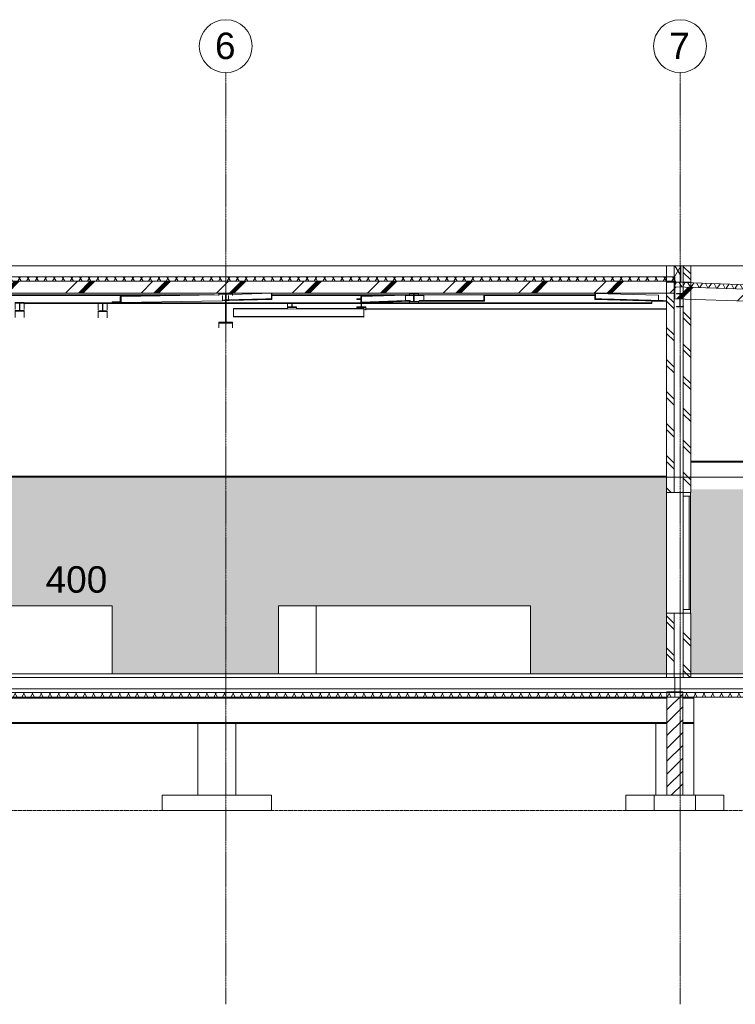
# Model space of a CAD drawing. Header units: millimetres. Extents: x 37681 to 219932, y -4585 to 8657.
# Tile 52 of 53: x 204824 to 214299, y -4376 to 8657. Entities that reach past the tile are written whole.
import ezdxf

# ---------------------------------------------------------------- set-up
doc = ezdxf.new("R2010")
doc.units = ezdxf.units.MM
doc.linetypes.add('ARC Grid Line', pattern=[22.225, 12.7, -3.175, 3.175, -3.175])
doc.linetypes.add('ARC Level Line', pattern=[32, 6, -5, 16, -5])
for name, color, linetype, lineweight in [('A--A23__Vloeren', 8, 'Continuous', 15), ('A--A2__Ruwbouw', 8, 'Continuous', 15), ('A--AR9__AlgVoorz', 1, 'Continuous', 9), ('A--L$01A__Algemeen', 7, 'Continuous', 9), ('A--L$07A__Stramien', 1, 'Continuous', 13), ('A--L21__Buitenwanden', 3, 'Continuous', 9), ('A--L22__Binnenwanden', 2, 'Continuous', 9), ('A--L23__Vloeren', 3, 'Continuous', 9), ('A--L28__Hoofddraagconstructies', 3, 'Continuous', 9), ('A--L3__Afbouw', 2, 'Continuous', 9), ('A--L45__Plafondafwerkingen', 1, 'Continuous', 9), ('A--L74__VasteSanitaireVoorz', 1, 'Continuous', 9), ('A--L82__LosseGebruikersInvent', 1, 'Continuous', 9), ('A--LR9__AlgVoorz', 7, 'Continuous', 9), ('A--T$07A__Stramien', 1, 'Continuous', 13), ('A--TR9__AlgVoorz', 1, 'Continuous', 13)]:
    doc.layers.add(name, color=color, linetype=linetype, lineweight=lineweight)
doc.styles.add('Arial_1', font='arial.ttf', dxfattribs={"height": 350})
pattern_1 = [(60, (198527.54, 2133.56), (-86.60254, 50), []), (120, (198527.54, 2133.56), (-86.60254, -50), [])]
pattern_2 = [(135, (213708.33, 2566), (-212.132, -212.132), []), (135, (211508.33, 2566), (-212.132, -212.132), [])]
pattern_3 = [(45, (198527.54, 2133.56), (-500, 500), []), (45, (198697.54, 2133.56), (-500, 500), []), (45, (198707.54, 2133.56), (-500, 500), []), (45, (198717.54, 2133.56), (-500, 500), []), (45, (198727.54, 2133.56), (-500, 500), []), (45, (198737.54, 2133.56), (-500, 500), []), (45, (198747.54, 2133.56), (-500, 500), []), (45, (198757.54, 2133.56), (-500, 500), [])]
pattern_4 = [(45, (37392.47, 2133.56), (-251.447, 251.447), []), (45, (37392.47, 2514.56), (-251.447, 251.447), [])]
pattern_5 = [(135, (213708.33, 5291), (-212.13, -212.13), []), (135, (211508.33, 5291), (-212.13, -212.13), [])]

# ---------------------------------------------------------------- blocks, each defined once
blk = doc.blocks.new('32_WI_WB_fixed glass - Ontwerpraam-2250316-D')
at = {"layer": 'A--L3__Afbouw'}
for p, q in [((52473, 2400), (52473, 2350)), ((52573, 2400), (52473, 2400)), ((52473, 2350), (52573, 2350)), ((52473, 2350), (52473, 850)), ((52573, 2350), (52552, 2350)), ((52552, 2350), (52552, 850)), ((52573, 2350), (52573, 2400)), ((52573, 850), (52573, 2350)), ((52473, 850), (52473, 800)), ((52573, 850), (52473, 850)), ((52473, 800), (52573, 800)), ((52552, 850), (52573, 850)), ((52573, 800), (52573, 850))]:
    blk.add_line(p, q, dxfattribs=at)
blk = doc.blocks.new('28-11_ARC_staal_balk_IPE - IPE180-1747079-D')
at = {"layer": 'A--L28__Hoofddraagconstructies'}
for p, q in [((52478, 5034), (52387, 5034)), ((52387, 5034), (52387, 5026)), ((52387, 5026), (52430, 5026)), ((52430, 5026), (52430, 4862)), ((52435, 4862), (52435, 5026)), ((52435, 5026), (52478, 5026)), ((52478, 5026), (52478, 5034)), ((52430, 4862), (52387, 4862)), ((52387, 4862), (52387, 4854)), ((52387, 4854), (52478, 4854)), ((52478, 4862), (52435, 4862)), ((52478, 4854), (52478, 4862))]:
    blk.add_line(p, q, dxfattribs=at)
blk = doc.blocks.new('28-11_ARC_staal_balk_IPE - IPE400-2063343-D')
at = {"layer": 'A--L28__Hoofddraagconstructies'}
h = blk.add_hatch(dxfattribs=at)
h.set_pattern_fill('FP_38', color=256, style=0, pattern_type=2)
h.set_pattern_definition(pattern_4)
h.paths.add_polyline_path([(46327, 4638), (46507, 4638), (46507, 4651), (46422, 4651), (46422, 5024), (46507, 5024), (46507, 5037), (46327, 5037), (46327, 5024), (46413, 5024), (46413, 4651), (46327, 4651)])
for p, q in [((46507, 5038), (46327, 5038)), ((46327, 5038), (46327, 5024)), ((46327, 5024), (46413, 5024)), ((46327, 5006), (46327, 5024)), ((46413, 5024), (46413, 4651)), ((46422, 4651), (46422, 5024)), ((46422, 5024), (46507, 5024)), ((46507, 5024), (46507, 5038)), ((46507, 5006), (46507, 5024)), ((46413, 4651), (46327, 4651)), ((46327, 4651), (46327, 4638)), ((46327, 4638), (46507, 4638)), ((46327, 4577), (46327, 4638)), ((46507, 4651), (46422, 4651)), ((46507, 4638), (46507, 4651)), ((46507, 4577), (46507, 4638))]:
    blk.add_line(p, q, dxfattribs=at)
blk = doc.blocks.new('28_SFO_staal_balk_HEA - HEA 120-2691583-D')
at = {"layer": 'A--L28__Hoofddraagconstructies'}
for p, q in [((40507, 5014), (46171, 5013)), ((41817, 5006), (45663, 5005)), ((47029, 5013), (48848, 5013)), ((47029, 5005), (48605, 5005)), ((48795, 5005), (48905, 5005)), ((48910, 5005), (49041, 5005)), ((48968, 5013), (49041, 5013)), ((49843, 5013), (51304, 5013)), ((49843, 5005), (51304, 5005)), ((43748, 4907), (46413, 4907)), ((43748, 4899), (44728, 4899)), ((44848, 4899), (46413, 4899)), ((46422, 4907), (48210, 4907)), ((46422, 4899), (48210, 4899)), ((48215, 4907), (48848, 4907)), ((48215, 4899), (52060, 4899)), ((48968, 4907), (52060, 4907)), ((52060, 4933), (52060, 4907)), ((52060, 4907), (52060, 4899))]:
    blk.add_line(p, q, dxfattribs=at)
blk = doc.blocks.new('28_SFO_staal_balk_HEA - HEA 120-2076416-D')
at = {"layer": 'A--L28__Hoofddraagconstructies'}
for p, q in [((48848, 5033), (48848, 5025)), ((48968, 5033), (48848, 5033)), ((48848, 5025), (48905, 5025)), ((48848, 5006), (48848, 5025)), ((48905, 5006), (48848, 5006)), ((48905, 5025), (48905, 4927)), ((48910, 4927), (48910, 5025)), ((48910, 5025), (48968, 5025)), ((48968, 5006), (48910, 5006)), ((48968, 5025), (48968, 5033)), ((48968, 5025), (48968, 5006)), ((48905, 4927), (48848, 4927)), ((48848, 4927), (48848, 4919)), ((48848, 4919), (48968, 4919)), ((48848, 4919), (48848, 4900)), ((48968, 4900), (48848, 4900)), ((48968, 4927), (48910, 4927)), ((48968, 4919), (48968, 4927)), ((48968, 4919), (48968, 4900))]:
    blk.add_line(p, q, dxfattribs=at)
blk = doc.blocks.new('28-11_ARC_staal_balk_L - L80x8-2691587-D')
at = {"layer": 'A--L28__Hoofddraagconstructies'}
for p, q in [((45020, 4995), (46327, 5016)), ((45032, 4995), (45020, 4995)), ((45020, 4995), (45020, 4923)), ((45032, 4995), (46327, 5016)), ((45032, 4915), (45032, 4995)), ((46373, 5005), (46373, 4936)), ((44915, 4922), (45020, 4924)), ((45020, 4923), (44915, 4922)), ((44915, 4922), (44915, 4914)), ((44915, 4914), (45032, 4915)), ((46373, 4936), (45032, 4915))]:
    blk.add_line(p, q, dxfattribs=at)
blk = doc.blocks.new('28-11_ARC_staal_balk_L - L80x8-2063677-D')
at = {"layer": 'A--L28__Hoofddraagconstructies'}
for p, q in [((46136, 5013), (46261, 5015)), ((46267, 5015), (46261, 5015)), ((43896, 4899), (43759, 4897)), ((43871, 4898), (43953, 4899))]:
    blk.add_line(p, q, dxfattribs=at)
blk = doc.blocks.new('28-11_ARC_staal_balk_L - L80x8-2063039-D')
at = {"layer": 'A--L28__Hoofddraagconstructies'}
h = blk.add_hatch(dxfattribs=at)
h.set_pattern_fill('FP_38', color=256, style=0, pattern_type=2)
h.set_pattern_definition(pattern_4)
h.paths.add_polyline_path([(48207, 4911), (48294, 4911), (48294, 4919), (48216, 4919), (48216, 4991), (48207, 4991), (48207, 4919)])
for p, q in [((48787, 5012), (48207, 4991)), ((48216, 4991), (48207, 4991)), ((48207, 4991), (48207, 4911)), ((48795, 5012), (48216, 4991)), ((48216, 4919), (48216, 4991)), ((48787, 5012), (48795, 5012)), ((48795, 5012), (48795, 4940)), ((48207, 4911), (48294, 4911)), ((48795, 4940), (48216, 4919)), ((48294, 4919), (48216, 4919)), ((48861, 4940), (48294, 4919)), ((48861, 4932), (48294, 4911)), ((48294, 4911), (48294, 4919)), ((48795, 4940), (48861, 4940)), ((48861, 4940), (48861, 4932))]:
    blk.add_line(p, q, dxfattribs=at)
blk = doc.blocks.new('28-11_ARC_staal_balk_L - L80x8-2062124-D')
at = {"layer": 'A--L28__Hoofddraagconstructies'}
h = blk.add_hatch(dxfattribs=at)
h.set_pattern_fill('FP_38', color=256, style=0, pattern_type=2)
h.set_pattern_definition(pattern_4)
h.paths.add_polyline_path([(49843, 4933), (49843, 5013), (49834, 5013), (49834, 4941), (49751, 4941), (49751, 4933), (49834, 4933)])
for p, q in [((49041, 4941), (49041, 5013)), ((49834, 5013), (49041, 5013)), ((49843, 5013), (49834, 5013)), ((49834, 5013), (49834, 4941)), ((49843, 4933), (49843, 5013)), ((48979, 4933), (48979, 4941)), ((49751, 4941), (48979, 4941)), ((49751, 4933), (48979, 4933)), ((49834, 4941), (49751, 4941)), ((49751, 4941), (49751, 4933)), ((49751, 4933), (49843, 4933))]:
    blk.add_line(p, q, dxfattribs=at)
blk = doc.blocks.new('28-11_ARC_staal_balk_L - L80x8-2076419-D')
at = {"layer": 'A--L28__Hoofddraagconstructies'}
for p, q in [((46942, 4962), (46422, 4947)), ((46942, 4954), (46422, 4939)), ((46454, 4948), (46454, 5004)), ((46461, 4938), (47029, 4955)), ((47021, 5035), (46507, 5020)), ((47021, 4963), (46942, 4962)), ((46942, 4962), (46942, 4954)), ((46942, 4954), (47029, 4955)), ((47029, 5035), (47021, 5035)), ((47021, 5035), (47021, 4963)), ((47029, 4955), (47029, 5035)), ((46413, 4947), (46388, 4946)), ((46388, 4938), (46388, 4946)), ((46413, 4939), (46388, 4938)), ((46413, 4938), (46388, 4938)), ((46461, 4938), (46422, 4938))]:
    blk.add_line(p, q, dxfattribs=at)
blk = doc.blocks.new('28-11_ARC_staal_balk_L - L80x8-2076420-D')
at = {"layer": 'A--L28__Hoofddraagconstructies'}
h = blk.add_hatch(dxfattribs=at)
h.set_pattern_fill('FP_38', color=256, style=0, pattern_type=2)
h.set_pattern_definition(pattern_4)
h.paths.add_polyline_path([(51396, 4952), (51396, 4960), (51313, 4960), (51313, 5033), (51304, 5033), (51304, 4953), (51313, 4952)])
for p, q in [((51313, 5033), (51304, 5033)), ((51304, 5033), (51304, 4953)), ((51313, 4960), (51313, 5033)), ((52148, 5012), (51313, 5033)), ((51396, 4960), (51313, 4960)), ((51396, 4952), (51396, 4960)), ((52211, 4940), (51396, 4960)), ((52148, 5012), (52148, 4942)), ((51304, 4953), (51396, 4952)), ((51304, 4953), (52141, 4932)), ((52210, 4932), (51396, 4952)), ((52210, 4932), (52141, 4932)), ((52211, 4940), (52210, 4932))]:
    blk.add_line(p, q, dxfattribs=at)
blk = doc.blocks.new('28_SFO_staal_balk_HEA - HEA 120-1799947-D')
at = {"layer": 'A--L28__Hoofddraagconstructies'}
for p, q in [((47233, 4855), (47233, 4899)), ((52253, 4823), (48245, 4823)), ((52253, 4831), (48273, 4831)), ((52060, 4929), (52253, 4929)), ((52253, 4937), (52210, 4937))]:
    blk.add_line(p, q, dxfattribs=at)
blk = doc.blocks.new('28_SFO_staal_balk_HEA - HEA 120-2055809-D')
at = {"layer": 'A--L28__Hoofddraagconstructies'}
for p, q in [((48207, 4962), (48153, 4962)), ((48153, 4962), (48153, 4954)), ((48153, 4954), (48207, 4954)), ((48153, 4953), (48153, 4954)), ((48210, 4856), (48153, 4856)), ((48153, 4856), (48153, 4848)), ((48153, 4848), (48273, 4848)), ((48153, 4833), (48153, 4848)), ((48210, 4911), (48210, 4856)), ((48215, 4856), (48215, 4911)), ((48273, 4856), (48215, 4856)), ((48273, 4848), (48273, 4856)), ((48273, 4810), (48273, 4848))]:
    blk.add_line(p, q, dxfattribs=at)
blk = doc.blocks.new('28_SFO_staal_balk_HEA - HEA 120-2064210-D')
at = {"layer": 'A--L28__Hoofddraagconstructies'}
for p, q in [((47290, 4855), (47233, 4855)), ((47233, 4855), (47233, 4847)), ((47233, 4847), (47353, 4847)), ((47233, 4833), (47233, 4847)), ((47290, 4899), (47290, 4855)), ((47295, 4855), (47295, 4899)), ((47353, 4855), (47295, 4855)), ((47353, 4847), (47353, 4855)), ((47353, 4833), (47353, 4847))]:
    blk.add_line(p, q, dxfattribs=at)
blk = doc.blocks.new('28_SFO_staal_balk_HEA - HEA 120-2055881-D')
at = {"layer": 'A--L28__Hoofddraagconstructies'}
for p, q in [((43628, 4913), (43628, 4905)), ((43748, 4913), (43628, 4913)), ((43628, 4905), (43686, 4905)), ((43628, 4819), (43628, 4905)), ((43686, 4905), (43686, 4807)), ((43691, 4807), (43691, 4905)), ((43691, 4905), (43748, 4905)), ((43748, 4905), (43748, 4913)), ((43748, 4905), (43748, 4819)), ((43686, 4807), (43628, 4807)), ((43628, 4807), (43628, 4799)), ((43628, 4799), (43748, 4799)), ((43628, 4799), (43628, 4713)), ((43748, 4807), (43691, 4807)), ((43748, 4799), (43748, 4807)), ((43748, 4799), (43748, 4713))]:
    blk.add_line(p, q, dxfattribs=at)
blk = doc.blocks.new('28_SFO_staal_balk_HEA - HEA 120-2055882-D')
at = {"layer": 'A--L28__Hoofddraagconstructies'}
for p, q in [((44728, 4907), (44728, 4899)), ((44848, 4907), (44728, 4907)), ((44728, 4899), (44786, 4899)), ((44728, 4817), (44728, 4899)), ((44786, 4899), (44786, 4801)), ((44791, 4801), (44791, 4899)), ((44791, 4899), (44848, 4899)), ((44848, 4899), (44848, 4907)), ((44848, 4899), (44848, 4817)), ((44786, 4801), (44728, 4801)), ((44728, 4801), (44728, 4793)), ((44728, 4793), (44848, 4793)), ((44728, 4793), (44728, 4711)), ((44848, 4801), (44791, 4801)), ((44848, 4793), (44848, 4801)), ((44848, 4793), (44848, 4711))]:
    blk.add_line(p, q, dxfattribs=at)
blk = doc.blocks.new('28_SF_precast concrete beam - 350x500-1791081-D')
at = {"layer": 'A--L28__Hoofddraagconstructies'}
for p, q in [((52258, -325), (37988, -325)), ((52613, -325), (52468, -325)), ((52613, -310), (52613, -325)), ((52613, -325), (52613, -645)), ((22334, -645), (52258, -645)), ((52468, -645), (52613, -645)), ((52613, -645), (52613, -660)), ((46049, -660), (40549, -660)), ((52113, -660), (46549, -660))]:
    blk.add_line(p, q, dxfattribs=at)
blk = doc.blocks.new('28_SFO_staal_balk_HEA - HEA 120-2063680-D')
at = {"layer": 'A--L28__Hoofddraagconstructies'}
for p, q in [((46520, 4828), (46520, 4836)), ((47233, 4835), (46520, 4836)), ((46520, 4730), (46520, 4828)), ((46520, 4828), (48245, 4825)), ((48245, 4833), (47353, 4835)), ((48245, 4833), (48245, 4825)), ((48245, 4825), (48245, 4727)), ((46520, 4722), (46520, 4730)), ((48245, 4727), (46520, 4730)), ((48244, 4719), (46520, 4722)), ((48245, 4727), (48244, 4719))]:
    blk.add_line(p, q, dxfattribs=at)
blk = doc.blocks.new('73_FU_Keukentop - Type 1-2249826-D')
at = {"layer": 'A--L82__LosseGebruikersInvent'}
for p, q in [((43114, 900), (44914, 900)), ((43114, 0), (43114, 900)), ((44914, 900), (44914, 0)), ((44914, 0), (43114, 0))]:
    blk.add_line(p, q, dxfattribs=at)
blk = doc.blocks.new('73_FU_Keukentop - Type 1-2249971-D')
at = {"layer": 'A--L82__LosseGebruikersInvent'}
for p, q in [((47614, 900), (50453, 900)), ((47614, 0), (47614, 900)), ((50453, 0), (50453, 900))]:
    blk.add_line(p, q, dxfattribs=at)
blk = doc.blocks.new('73_FU_Keukentop - Type 1-2250216-D')
at = {"layer": 'A--L82__LosseGebruikersInvent'}
for p, q in [((47114, 900), (47614, 900)), ((47114, 0), (47114, 900))]:
    blk.add_line(p, q, dxfattribs=at)
blk = doc.blocks.new('52_PF_FB_Gutter channel - 500mm_W_ x 600mm_L_ x 60mm_H_ x 160mm_Dia_ 2-V11-D')
at = {"layer": 'A--L74__VasteSanitaireVoorz'}
for p, q in [((41917, 0), (42517, 0)), ((42517, 0), (41917, 0))]:
    blk.add_line(p, q, dxfattribs=at)
blk = doc.blocks.new('Grid - 3_5mm-18301-D')
at = {"layer": 'A--T$07A__Stramien'}
blk.add_circle((22402, 8307), 350, dxfattribs=at)

msp = doc.modelspace()

# ---------------------------------------------------------------- hatches: boundary and pattern name
at = {"layer": 'A--A23__Vloeren', "lineweight": 9}
h = msp.add_hatch(dxfattribs=at)
h.set_pattern_fill('FP_33', color=256, angle=150, style=0, pattern_type=2)
h.set_pattern_definition(pattern_1)
h.paths.add_polyline_path([(212584.3, 5194.7), (213498.3, 5194.7), (213498.3, 5254.7), (183369.3, 5254.7), (183369.3, 5194.7), (207984.6, 5194.7)])
h = msp.add_hatch(dxfattribs=at)
h.set_pattern_fill('FP_36', color=256, style=0, pattern_type=2)
h.set_pattern_definition(pattern_3)
h.paths.add_polyline_path([(198785.3, 5036.6), (213498.3, 5036.6), (213498.3, 5194.7), (183369.3, 5194.7), (183369.3, 5036.6), (196485.5, 5036.6)])
h = msp.add_hatch(dxfattribs=at)
h.set_pattern_fill('FP_37', color=256, angle=150, style=0, pattern_type=2)
h.set_pattern_definition([(58, (198527.54, 2133.56), (-84.8048, 52.9919), []), (118, (198527.54, 2133.56), (-88.29476, -46.94716), [])])
h.paths.add_polyline_path([(217183.9, 4993.3), (217183.9, 5053.3), (213498.3, 5182), (213498.3, 5122), (217067.1, 4997.3)])
h = msp.add_hatch(dxfattribs=at)
h.set_pattern_fill('FP_36', color=256, style=0, pattern_type=2)
h.set_pattern_definition(pattern_3)
h.paths.add_polyline_path([(217183.9, 4835.2), (217183.9, 4993.3), (213498.3, 5122), (213498.3, 4963.9), (217067.1, 4839.2)])
h = msp.add_hatch(dxfattribs=at)
h.set_pattern_fill('FP_33', color=256, angle=150, style=0, pattern_type=2)
h.set_pattern_definition(pattern_1)
h.paths.add_polyline_path([(183372.3, -310), (185316.6, -310), (185316.6, -250), (183372.3, -250)])
h.paths.add_polyline_path([(212916.7, -310), (213498.3, -310), (213498.3, -250), (199144.6, -250.7), (199134.2, -253.9), (199123.1, -253.9), (199123.1, -310), (212584.3, -310)])
h.paths.add_polyline_path([(185476.6, -310), (189453.8, -310), (189453.8, -250), (185476.6, -250)])
h.paths.add_polyline_path([(189613.8, -310), (196750.6, -310), (196749.5, -253.9), (196736.8, -253.9), (196725.1, -250), (189613.8, -250)])
h.paths.add_polyline_path([(198929.1, -310), (199013.1, -310), (199012, -253.9), (198999.3, -253.9), (198987.6, -250), (196882.1, -250.7), (196871.7, -253.9), (196860.6, -253.9), (196860.6, -310), (198785.3, -310)])
h = msp.add_hatch(dxfattribs=at)
h.set_pattern_fill('FP_33', color=256, angle=150, style=0, pattern_type=2)
h.set_pattern_definition(pattern_1)
h.paths.add_polyline_path([(213603.3, -310), (217183.9, -310), (217183.9, -250), (213603.3, -250)])
at = {"layer": 'A--A2__Ruwbouw', "lineweight": 9}
h = msp.add_hatch(dxfattribs=at)
h.set_pattern_fill('FP_39', color=256, angle=135, style=0, pattern_type=2)
h.set_pattern_definition(pattern_5)
h.paths.add_polyline_path([(213488.3, 5254.7), (213488.3, 5400), (213388.3, 5400), (213388.3, 5254.7)])
h = msp.add_hatch(dxfattribs=at)
h.set_pattern_fill('FP_33', color=256, angle=150, style=0, pattern_type=2)
h.set_pattern_definition([(60, (198527.54, 2133.56), (-86.60254, 50), []), (120, (198527.54, 2133.56), (-86.60254, -50), [])])
h.paths.add_polyline_path([(213498.3, 5182), (213578.3, 5182), (213578.3, 5400), (213488.3, 5400), (213488.3, 5254.7), (213498.3, 5254.7), (213498.3, 5194.7)])
h = msp.add_hatch(dxfattribs=at)
h.set_pattern_fill('FP_39', color=256, angle=135, style=0, pattern_type=2)
h.set_pattern_definition(pattern_5)
h.paths.add_polyline_path([(213708.3, 5182), (213708.3, 5400), (213608.3, 5400), (213608.3, 5182)])
h = msp.add_hatch(dxfattribs=at)
h.set_pattern_fill('FP_34', color=256, angle=135, style=0, pattern_type=2)
h.set_pattern_definition(pattern_2)
h.paths.add_polyline_path([(213708.3, -50), (213708.3, 800), (213608.3, 800), (213608.3, -50)])
h.paths.add_polyline_path([(213708.3, 2400), (213708.3, 4956.5), (213608.3, 4960), (213608.3, 2400)])
h.paths.add_polyline_path([(213708.3, 5174.7), (213708.3, 5182), (213608.3, 5182), (213608.3, 5178.2), (213708.1, 5174.7)])
h = msp.add_hatch(dxfattribs=at)
h.set_pattern_fill('FP_34', color=256, angle=135, style=0, pattern_type=2)
h.set_pattern_definition(pattern_2)
h.paths.add_polyline_path([(213388.3, -50), (213488.3, -50), (213488.3, 800), (213388.3, 800), (213388.3, 0)])
h.paths.add_polyline_path([(213388.3, 2400), (213488.3, 2400), (213488.3, 5036.6), (213388.3, 5036.6), (213388.3, 2600)])
h = msp.add_hatch(dxfattribs=at)
h.set_pattern_fill('FP_35', color=256, angle=135, style=0, pattern_type=2)
h.set_pattern_definition([(45, (198527.54, 2133.56), (-84.8528, 84.8528), [])])
h.paths.add_polyline_path([(213603.3, -1610), (213603.3, -240), (213498.3, -240), (213498.3, -310), (213393.3, -310), (213393.3, -1610)])
at = {"layer": 'A--AR9__AlgVoorz'}
h = msp.add_hatch(color=7, dxfattribs=at)
h.paths.add_polyline_path([(191985, 895.1), (191984.2, 895.1), (191984.2, 893)])
h.paths.add_polyline_path([(196485.5, 0), (196979.3, 0.1), (196979.3, 900), (198894.3, 900), (198894.3, 0.1), (201644.3, 0), (201644.3, 900), (202344.3, 900), (202344.3, 0), (204249.3, 0.1), (204249.3, 900), (206049.3, 900), (206049.3, 0.1), (208249.3, 0), (208249.3, 900), (211588.3, 900), (211588.3, 0), (213388.3, 0), (213388.3, 2600), (191609.3, 2600), (191609.3, 976.5), (191646.8, 975.4), (191646.8, 960), (191661.1, 960), (191684.8, 1054.5), (191688.2, 1062.9), (191692, 1069.5), (191688.2, 1071.6), (191695, 1094.2), (191782.8, 1091.5), (191782.8, 1089.7), (191797.4, 1089.7), (191789.4, 1088.1), (191782.8, 1086.9), (191737.9, 1086.9), (191729.1, 1055.2), (191725.5, 1055.8), (191726.6, 1052.6), (191792.8, 1034.4), (191793, 1033.7), (191797.1, 1034.1), (191806.7, 1030.9), (191807.6, 1028.5), (191809.4, 1029.6), (191809.4, 1027.4), (191805.2, 1021.9), (191805.3, 1018.6), (191786, 1015.1), (191784.3, 1017.5), (191781.9, 1017.5), (191720.6, 1022.5), (191706.8, 960), (191980.3, 959.7), (191981.6, 957.9), (191984.4, 957.4), (191985.5, 953.3), (191988.3, 950.1), (191987.5, 915), (191985, 895.1), (191981.1, 884.8), (191979.8, 883.5), (191979.2, 881), (191964.2, 872), (191960.4, 872), (191952.3, 870.1), (191948.2, 853.4), (191946.3, 842.5), (191937.1, 816), (191845.8, 816), (191843.3, 788.5), (191835.8, 788.5), (191835.8, 688.5), (191850, 688.5), (191850, 538.5), (191768.7, 538.5), (191768.7, 590.1), (191622, 589.3), (191619.8, 585.5), (191617.5, 583.6), (191613.6, 583.3), (191611.8, 581.8), (191609.3, 581.4), (191609.3, 0), (193444.3, 0), (193444.3, 900), (194344.3, 900), (194344.3, 0), (196303.2, 0)])
h.paths.add_polyline_path([(191768.7, 643.1), (191769.7, 688.5), (191782.8, 688.5), (191782.8, 788.5), (191774.3, 788.5), (191772.9, 816), (191609.3, 816), (191609.3, 651.8), (191613.6, 649.9), (191614.1, 649.5), (191618.1, 649.1), (191620.5, 646.7), (191622.5, 643.1), (191742.1, 643.1)])
h.paths.add_polyline_path([(191947.9, 870.1), (191946.8, 871.2), (191946.8, 870.1), (191947.6, 870.1)])
h.paths.add_polyline_path([(191646.8, 875), (191646.8, 875), (191609.3, 875)])
h.paths.add_polyline_path([(191972.5, 958.8), (191969.1, 959.4), (191970.7, 958.9)])
h.paths.add_polyline_path([(191793.2, 1025.5), (191790.9, 1027.4), (191791.4, 1025.9), (191793, 1025.5)])
h.paths.add_polyline_path([(191809.4, 1026), (191810.7, 1030.5), (191812.1, 1030.2), (191809.6, 1026.2)])
msp.add_hatch(color=7, dxfattribs=at).paths.add_polyline_path([(216951.8, 0), (217183.9, 0), (217183.9, 2438.4), (213708.3, 2438.4), (213708.3, 0), (213748.3, 0)])

# ---------------------------------------------------------------- linework, layer by layer
at = {"layer": 'A--L$01A__Algemeen', "linetype": 'ARC Level Line', "lineweight": 13}
for p, q in [((179047.6, 5400), (219742.7, 5400)), ((179047.6, 2600), (219742.7, 2600)), ((179047.6, 0), (219742.7, 0)), ((219742.7, -1810), (179047.6, -1810))]:
    msp.add_line(p, q, dxfattribs=at)
at = {"layer": 'A--L$07A__Stramien', "linetype": 'ARC Grid Line'}
for p, q in [((207552.3, -4376.2), (207552.3, 7956.9)), ((213567.3, -4376.2), (213567.3, 7956.9))]:
    msp.add_line(p, q, dxfattribs=at)
at = {"layer": 'A--L21__Buitenwanden', "lineweight": 15}
for p, q in [((213708.3, 5400), (213388.3, 5400)), ((213388.3, 5400), (213388.3, 5182)), ((213488.3, 5400), (213488.3, 5182)), ((213578.3, 5400), (213578.3, 5182)), ((213608.3, 5400), (213608.3, 5182)), ((213708.3, 5182), (213708.3, 5400))]:
    msp.add_line(p, q, dxfattribs=at)
at = {"layer": 'A--L22__Binnenwanden', "lineweight": 15}
for p, q in [((213708.3, 5182), (213388.3, 5182)), ((213388.3, 5182), (213388.3, 5036.6)), ((213488.3, 5182), (213488.3, 5036.6)), ((213608.3, 5182), (213608.3, 2400)), ((213708.3, 2400), (213708.3, 5182)), ((213388.3, 5036.6), (213388.3, 2400)), ((213488.3, 5036.6), (213488.3, 2400)), ((213388.3, 2400), (213708.3, 2400)), ((213708.3, 800), (213388.3, 800)), ((213388.3, 800), (213388.3, 0)), ((213488.3, 800), (213488.3, -50)), ((213608.3, 800), (213608.3, -50)), ((213708.3, 0), (213708.3, 800)), ((213388.3, -50), (213708.3, -50)), ((213603.3, -240), (213393.3, -240)), ((213393.3, -240), (213393.3, -1610)), ((213603.3, -1610), (213603.3, -240)), ((213223.3, -1610), (213223.3, -1810)), ((213773.3, -1610), (213223.3, -1610)), ((213773.3, -1810), (213773.3, -1610)), ((213223.3, -1810), (213773.3, -1810))]:
    msp.add_line(p, q, dxfattribs=at)
at = {"layer": 'A--L22__Binnenwanden'}
for p, q in [((213388.3, 800), (213388.3, 2400)), ((207683.8, -660), (207183.8, -660)), ((207183.8, -660), (207183.8, -1610)), ((207683.8, -1610), (207683.8, -660)), ((213393.3, -660), (213248.3, -660)), ((213248.3, -660), (213248.3, -1610)), ((213748.3, -660), (213603.3, -660)), ((213748.3, -1610), (213748.3, -660)), ((206708.8, -1810), (206708.8, -1610)), ((208158.8, -1610), (206708.8, -1610)), ((208158.8, -1610), (208158.8, -1810)), ((212848.3, -1810), (212848.3, -1610)), ((213223.3, -1610), (212848.3, -1610)), ((214148.3, -1610), (213773.3, -1610)), ((214148.3, -1610), (214148.3, -1810)), ((208158.8, -1810), (206708.8, -1810)), ((213223.3, -1810), (212848.3, -1810)), ((214148.3, -1810), (213773.3, -1810))]:
    msp.add_line(p, q, dxfattribs=at)
at = {"layer": 'A--L23__Vloeren', "lineweight": 15}
for p, q in [((213498.3, 5254.7), (183369.3, 5254.7)), ((213498.3, 5254.7), (213498.3, 5036.6)), ((213498.3, 5194.7), (183369.3, 5194.7)), ((217183.9, 5053.3), (213498.3, 5182)), ((217183.9, 4993.3), (213498.3, 5122)), ((191609.3, 5036.6), (213498.3, 5036.6)), ((213498.3, 5036.6), (213498.3, 4963.9)), ((213498.3, 4963.9), (217183.9, 4835.2)), ((213388.3, 0), (206049.3, 0)), ((213388.3, -50), (213388.3, 0)), ((217183.9, 0), (213708.3, 0)), ((213708.3, 0), (213708.3, -50)), ((213388.3, -50), (199147.4, -50)), ((213498.3, -50), (213498.3, -310)), ((213708.3, -50), (217183.9, -50)), ((217183.9, -250), (199145, -250)), ((217183.9, -200), (199148.1, -200)), ((199123.1, -310), (217183.9, -310))]:
    msp.add_line(p, q, dxfattribs=at)
at = {"layer": 'A--L45__Plafondafwerkingen', "lineweight": 15}
for p, q in [((217183.9, 2815), (213708.3, 2815)), ((213708.3, 2800), (217183.9, 2800)), ((213388.3, 2615), (191609.3, 2615)), ((191609.3, 2600), (213388.3, 2600))]:
    msp.add_line(p, q, dxfattribs=at)
at = {"layer": 'A--LR9__AlgVoorz'}
for p, q in [((213893.3, 0), (213708.3, 0)), ((213708.3, 0), (217182.8, 0)), ((214793.3, 0), (213893.3, 0))]:
    msp.add_line(p, q, dxfattribs=at)
at = {"layer": 'A--LR9__AlgVoorz', "flags": 128}
msp.add_lwpolyline([(193609.3, 0), (197259.3, 0), (201061.3, 0), (201214.3, 0), (209930.3, 0), (209933.3, 0), (210083.3, 0), (213388.3, 0), (191609.3, 0), (191481.8, 0), (191609.3, 0), (191610.9, 0)], close=True, dxfattribs=at)

# ---------------------------------------------------------------- block references
at = {"layer": 'A--L28__Hoofddraagconstructies'}
for name in ['28_SFO_staal_balk_HEA - HEA 120-2691583-D', '28-11_ARC_staal_balk_L - L80x8-2063677-D', '28-11_ARC_staal_balk_L - L80x8-2691587-D', '28-11_ARC_staal_balk_IPE - IPE400-2063343-D', '28-11_ARC_staal_balk_L - L80x8-2076419-D', '28_SFO_staal_balk_HEA - HEA 120-2055809-D', '28-11_ARC_staal_balk_L - L80x8-2063039-D', '28_SFO_staal_balk_HEA - HEA 120-2076416-D', '28-11_ARC_staal_balk_L - L80x8-2062124-D', '28-11_ARC_staal_balk_L - L80x8-2076420-D', '28-11_ARC_staal_balk_IPE - IPE180-1747079-D', '28_SFO_staal_balk_HEA - HEA 120-2055881-D', '28_SFO_staal_balk_HEA - HEA 120-2055882-D', '28_SFO_staal_balk_HEA - HEA 120-2063680-D', '28_SFO_staal_balk_HEA - HEA 120-1799947-D', '28_SFO_staal_balk_HEA - HEA 120-2064210-D', '28_SF_precast concrete beam - 350x500-1791081-D']:
    msp.add_blockref(name, (161135.1, 0), dxfattribs=at)
at = {"layer": 'A--L3__Afbouw'}
msp.add_blockref('32_WI_WB_fixed glass - Ontwerpraam-2250316-D', (161135.1, 0), dxfattribs=at)
at = {"layer": 'A--L74__VasteSanitaireVoorz'}
for p in [(164132.1, 0), (164732.1, 0)]:
    msp.add_blockref('52_PF_FB_Gutter channel - 500mm_W_ x 600mm_L_ x 60mm_H_ x 160mm_Dia_ 2-V11-D', p, dxfattribs=at)
at = {"layer": 'A--L82__LosseGebruikersInvent'}
for name in ['73_FU_Keukentop - Type 1-2249826-D', '73_FU_Keukentop - Type 1-2250216-D', '73_FU_Keukentop - Type 1-2249971-D']:
    msp.add_blockref(name, (161135.1, 0), dxfattribs=at)
at = {"layer": 'A--T$07A__Stramien'}
for p in [(185150.1, 0), (191165.1, 0)]:
    msp.add_blockref('Grid - 3_5mm-18301-D', p, dxfattribs=at)

# ---------------------------------------------------------------- texts
at = {"layer": 'A--T$07A__Stramien', "char_height": 350, "width": 336.709, "attachment_point": 1, "style": 'Arial_1'}
for s, insert in [('6', (207409.7, 8485.6)), ('7', (213424.7, 8485.6))]:
    msp.add_mtext(s, dxfattribs=dict(at, insert=insert))
at = {"layer": 'A--TR9__AlgVoorz', "insert": (205167.3, 1422.6), "char_height": 350, "width": 1010.126, "attachment_point": 1, "style": 'Arial_1'}
msp.add_mtext('400', dxfattribs=at)

doc.saveas('drawing.dxf')
